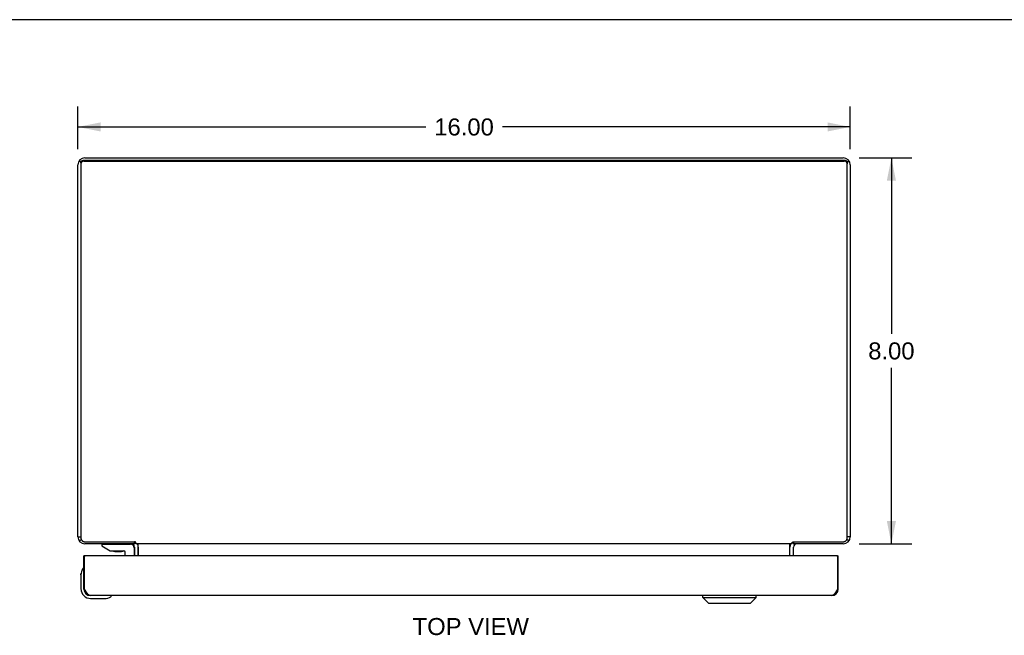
# Model space of a CAD drawing. Header units: inches. Extents: x 0 to 80, y 0 to 51.8.
# Tile 4 of 5: x 18.4 to 38.8, y 39 to 51.8. Entities that reach past the tile are written whole.
import ezdxf

# ---------------------------------------------------------------- set-up
doc = ezdxf.new("R2010")
doc.units = ezdxf.units.IN
doc.header["$LTSCALE"] = 4.4
doc.header["$MEASUREMENT"] = 0
doc.layers.get('0').update_dxf_attribs({"linetype": 'CONTINUOUS'})
doc.layers.add('02___PRT_ALL_AXES', color=7, linetype='CONTINUOUS')
doc.layers.add('DIMENSIONS', color=7, linetype='CONTINUOUS')
doc.styles.get("Standard").update_dxf_attribs({"font": 'arial.ttf'})
doc.dimstyles.new('DIMSTYLE_1', dxfattribs={"dimtxt": 0.352941, "dimasz": 0.470588, "dimexe": 0.09, "dimexo": 0.07, "dimgap": 0.0375, "dimtad": 0, "dimtih": 1, "dimtoh": 1, "dimzin": 4, "dimdsep": 46, "dimtxsty": 'Standard', "dimblk": '_FILLED', "dimblk1": '_FILLED', "dimblk2": '_FILLED', "dimcen": 0.09, "dimazin": 1, "dimtfac": 1, "dimtofl": 0, "dimtmove": 0, "dimatfit": 3, "dimldrblk": '_FILLED', "dimfxl": 1, "dimtolj": 1, "dimtzin": 4, "dimarcsym": 0})

# ---------------------------------------------------------------- blocks, each defined once
blk = doc.blocks.new('_FILLED')
at = {"color": 0, "linetype": 'ByBlock'}
blk.add_solid([(0, 0), (-1, 0.2), (-1, -0.2)], dxfattribs=at)
blk = doc.blocks.new('*D2')
at = {"layer": 'DIMENSIONS', "color": 2, "linetype": 'Continuous'}
for p, q in [((35.839, 48.899), (36.93, 48.899)), ((36.506, 48.899), (36.506, 45.252)), ((36.506, 40.899), (36.506, 44.546)), ((35.839, 40.899), (36.93, 40.899))]:
    blk.add_line(p, q, dxfattribs=at)
at = {"layer": 'DIMENSIONS', "color": 2, "linetype": 'Continuous', "xscale": 0.4705882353, "yscale": 0.4705882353, "zscale": 0.4705882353}
for p, rotation in [((36.506, 48.899), 90), ((36.506, 40.899), 270)]:
    blk.add_blockref('_FILLED', p, dxfattribs=dict(at, rotation=rotation))
at = {"layer": 'DIMENSIONS', "color": 2, "linetype": 'Continuous', "insert": (36.506, 45.075), "char_height": 0.3529, "width": 0.95911, "attachment_point": 2, "line_spacing_factor": 0.9}
blk.add_mtext('8.00', dxfattribs=at)
blk = doc.blocks.new('*D6')
at = {"layer": 'DIMENSIONS', "color": 2, "linetype": 'Continuous'}
for p, q in [((19.654, 49.083), (19.654, 49.964)), ((35.654, 49.083), (35.654, 49.964)), ((19.654, 49.541), (26.861, 49.541)), ((35.654, 49.541), (28.448, 49.541))]:
    blk.add_line(p, q, dxfattribs=at)
at = {"layer": 'DIMENSIONS', "color": 2, "linetype": 'Continuous', "xscale": 0.4705882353, "yscale": 0.4705882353, "zscale": 0.4705882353, "rotation": 180}
blk.add_blockref('_FILLED', (19.654, 49.541), dxfattribs=at)
at = {"layer": 'DIMENSIONS', "color": 2, "linetype": 'Continuous', "xscale": 0.4705882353, "yscale": 0.4705882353, "zscale": 0.4705882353}
blk.add_blockref('_FILLED', (35.654, 49.541), dxfattribs=at)
at = {"layer": 'DIMENSIONS', "color": 2, "linetype": 'Continuous', "insert": (27.654, 49.717), "char_height": 0.3529, "width": 1.23333, "attachment_point": 2, "line_spacing_factor": 0.9}
blk.add_mtext('16.00', dxfattribs=at)

msp = doc.modelspace()

# ---------------------------------------------------------------- linework, layer by layer
at = {"color": 7, "linetype": 'Continuous'}
for p, q in [((0, 51.765), (80, 51.765)), ((19.726, 48.824), (19.673, 48.824)), ((19.717, 48.794), (19.717, 48.774)), ((19.777, 48.852), (35.531, 48.852)), ((35.583, 48.824), (35.636, 48.824)), ((35.591, 48.794), (35.591, 48.774)), ((19.654, 41.044), (19.717, 41.044)), ((35.654, 41.044), (35.591, 41.044)), ((19.682, 40.959), (19.724, 40.989)), ((20.153, 40.894), (20.153, 40.854)), ((20.153, 40.894), (20.743, 40.894)), ((20.153, 40.854), (20.323, 40.756)), ((20.358, 40.899), (20.358, 40.894)), ((20.617, 40.899), (20.618, 40.894)), ((20.822, 40.815), (20.822, 40.651)), ((20.829, 40.943), (20.829, 40.899)), ((20.829, 40.916), (20.845, 40.936)), ((20.904, 40.829), (20.904, 40.651)), ((34.404, 40.651), (34.404, 40.829)), ((34.464, 40.936), (34.479, 40.916)), ((34.479, 40.943), (34.479, 40.899)), ((35.627, 40.959), (35.585, 40.989)), ((19.807, 40.651), (19.779, 40.651)), ((20.323, 40.756), (20.606, 40.756)), ((20.418, 40.74), (20.558, 40.74)), ((20.637, 40.651), (20.637, 40.724)), ((35.376, 40.651), (35.404, 40.651)), ((19.766, 40.391), (19.766, 40.39)), ((19.719, 40.255), (19.722, 40.293)), ((19.719, 40.255), (19.719, 39.966)), ((19.779, 39.961), (19.792, 39.961)), ((20.338, 39.811), (20.341, 39.812)), ((20.341, 39.812), (20.343, 39.812)), ((32.603, 39.786), (32.603, 39.826)), ((32.603, 39.786), (33.705, 39.786)), ((32.721, 39.668), (32.603, 39.786)), ((33.587, 39.668), (33.705, 39.786)), ((33.705, 39.786), (33.705, 39.826)), ((35.404, 39.961), (35.391, 39.961)), ((19.919, 39.766), (20.209, 39.766)), ((32.721, 39.668), (33.587, 39.668))]:
    msp.add_line(p, q, dxfattribs=at)
at = {"color": 3, "linetype": 'Continuous'}
for p, q in [((19.654, 41.044), (19.654, 48.754)), ((19.717, 48.774), (19.717, 41.02)), ((19.777, 48.832), (35.531, 48.832)), ((19.799, 48.899), (35.509, 48.899)), ((35.591, 41.02), (35.591, 48.774)), ((35.654, 48.754), (35.654, 41.044)), ((19.797, 40.943), (20.829, 40.943)), ((20.829, 40.899), (19.799, 40.899)), ((20.829, 40.829), (20.829, 40.651)), ((20.856, 40.899), (20.856, 40.93)), ((34.452, 40.899), (20.856, 40.899)), ((20.891, 40.89), (20.889, 40.892)), ((20.906, 40.651), (20.906, 40.883)), ((34.402, 40.651), (34.402, 40.883)), ((34.452, 40.899), (34.452, 40.93)), ((35.509, 40.899), (34.479, 40.899)), ((34.479, 40.651), (34.479, 40.829)), ((34.48, 40.943), (35.511, 40.943)), ((19.779, 39.961), (19.779, 40.651)), ((19.792, 39.961), (19.792, 40.636)), ((35.376, 40.651), (19.807, 40.651)), ((35.391, 40.636), (35.391, 39.961)), ((35.404, 39.961), (35.404, 40.651)), ((35.269, 39.826), (19.914, 39.826))]:
    msp.add_line(p, q, dxfattribs=at)
at = {"color": 7, "linetype": 'Continuous'}
for points in [[(19.717, 48.794), (19.718, 48.797), (19.718, 48.801), (19.718, 48.804), (19.719, 48.808), (19.72, 48.811), (19.721, 48.814), (19.723, 48.818), (19.724, 48.821), (19.726, 48.824), (19.728, 48.827), (19.73, 48.83), (19.733, 48.832), (19.735, 48.835), (19.738, 48.837), (19.74, 48.84), (19.743, 48.842), (19.746, 48.843), (19.75, 48.845), (19.753, 48.847), (19.756, 48.848), (19.76, 48.849), (19.763, 48.85), (19.767, 48.851), (19.77, 48.851), (19.774, 48.852), (19.777, 48.852)], [(35.531, 48.852), (35.535, 48.852), (35.539, 48.851), (35.542, 48.851), (35.546, 48.85), (35.549, 48.849), (35.553, 48.848), (35.556, 48.847), (35.559, 48.845), (35.563, 48.843), (35.566, 48.842), (35.568, 48.84), (35.571, 48.837), (35.574, 48.835), (35.576, 48.832), (35.579, 48.83), (35.581, 48.827), (35.583, 48.824), (35.585, 48.821), (35.586, 48.818), (35.588, 48.814), (35.589, 48.811), (35.59, 48.808), (35.591, 48.804), (35.591, 48.801), (35.591, 48.797), (35.591, 48.794)], [(19.766, 40.39), (19.766, 40.389), (19.765, 40.388), (19.764, 40.384)], [(20.343, 39.812), (20.344, 39.812), (20.344, 39.812)]]:
    msp.add_lwpolyline(points, dxfattribs=at)
at = {"color": 3, "linetype": 'Continuous'}
for points in [[(19.777, 48.832), (19.774, 48.832), (19.77, 48.832), (19.767, 48.831), (19.763, 48.831), (19.76, 48.83), (19.756, 48.829), (19.753, 48.827), (19.75, 48.826), (19.746, 48.824), (19.743, 48.822), (19.74, 48.82), (19.738, 48.818), (19.735, 48.815), (19.733, 48.813), (19.73, 48.81), (19.728, 48.807), (19.726, 48.804), (19.724, 48.801), (19.723, 48.798), (19.721, 48.795), (19.72, 48.792), (19.719, 48.788), (19.718, 48.785), (19.718, 48.781), (19.718, 48.778), (19.717, 48.774)], [(35.589, 48.792), (35.588, 48.795), (35.586, 48.798), (35.585, 48.801), (35.583, 48.804), (35.581, 48.807), (35.579, 48.81), (35.576, 48.813), (35.574, 48.815), (35.571, 48.818), (35.568, 48.82), (35.566, 48.822), (35.563, 48.824), (35.559, 48.826), (35.556, 48.827), (35.553, 48.829), (35.549, 48.83), (35.546, 48.831), (35.542, 48.831), (35.539, 48.832), (35.535, 48.832), (35.531, 48.832)], [(35.591, 48.774), (35.591, 48.778), (35.591, 48.781), (35.591, 48.785), (35.59, 48.788), (35.589, 48.792)], [(19.717, 41.02), (19.718, 41.015), (19.718, 41.011), (19.719, 41.006), (19.72, 41.002), (19.721, 40.997), (19.723, 40.993), (19.725, 40.988), (19.727, 40.984), (19.729, 40.98), (19.732, 40.976), (19.735, 40.972), (19.738, 40.969), (19.741, 40.965), (19.744, 40.962), (19.748, 40.959), (19.752, 40.956), (19.756, 40.954), (19.76, 40.952), (19.765, 40.95), (19.769, 40.948), (19.774, 40.946), (19.778, 40.945), (19.783, 40.944), (19.788, 40.943), (19.793, 40.943), (19.797, 40.943)], [(35.511, 40.943), (35.516, 40.943), (35.521, 40.943), (35.526, 40.944), (35.531, 40.945), (35.535, 40.946), (35.54, 40.948), (35.544, 40.95), (35.549, 40.952), (35.553, 40.954), (35.557, 40.956), (35.561, 40.959), (35.565, 40.962), (35.568, 40.965), (35.571, 40.969), (35.574, 40.972), (35.577, 40.976), (35.58, 40.98), (35.582, 40.984), (35.584, 40.988), (35.586, 40.993), (35.588, 40.997), (35.589, 41.002), (35.59, 41.006), (35.591, 41.011), (35.591, 41.015), (35.591, 41.02)], [(20.803, 40.883), (20.804, 40.883), (20.804, 40.883), (20.804, 40.883), (20.805, 40.883), (20.806, 40.883), (20.807, 40.884), (20.808, 40.884), (20.809, 40.885), (20.81, 40.886), (20.811, 40.887), (20.812, 40.888)], [(20.812, 40.888), (20.815, 40.89), (20.816, 40.892), (20.818, 40.893), (20.819, 40.894), (20.821, 40.895), (20.822, 40.896), (20.824, 40.897), (20.825, 40.897), (20.826, 40.898), (20.827, 40.898), (20.829, 40.899), (20.829, 40.899)], [(20.845, 40.936), (20.843, 40.936), (20.842, 40.937), (20.841, 40.937), (20.839, 40.937), (20.838, 40.938), (20.837, 40.938), (20.836, 40.939), (20.834, 40.94), (20.833, 40.94), (20.832, 40.941), (20.831, 40.942), (20.83, 40.942), (20.829, 40.943)], [(20.856, 40.93), (20.855, 40.931), (20.854, 40.932), (20.853, 40.933), (20.852, 40.933), (20.851, 40.934), (20.85, 40.934), (20.849, 40.935), (20.848, 40.935), (20.846, 40.935), (20.845, 40.936)], [(20.889, 40.892), (20.888, 40.894), (20.887, 40.895), (20.886, 40.896), (20.885, 40.896), (20.884, 40.897), (20.882, 40.898), (20.881, 40.898), (20.88, 40.898), (20.879, 40.899), (20.879, 40.899)], [(20.906, 40.883), (20.906, 40.883), (20.905, 40.883), (20.904, 40.883), (20.903, 40.883), (20.901, 40.883), (20.9, 40.883), (20.899, 40.884), (20.898, 40.885), (20.896, 40.885), (20.895, 40.886), (20.894, 40.887), (20.893, 40.888), (20.892, 40.889), (20.891, 40.89)], [(34.402, 40.883), (34.403, 40.883), (34.404, 40.883), (34.405, 40.883), (34.406, 40.883), (34.407, 40.883), (34.409, 40.883), (34.41, 40.884), (34.411, 40.885), (34.413, 40.885), (34.414, 40.886), (34.415, 40.887), (34.416, 40.888), (34.417, 40.889), (34.418, 40.89)], [(34.418, 40.89), (34.42, 40.892), (34.421, 40.894), (34.422, 40.895), (34.423, 40.896), (34.424, 40.896), (34.425, 40.897), (34.427, 40.898), (34.428, 40.898), (34.429, 40.898), (34.43, 40.899), (34.43, 40.899)], [(34.452, 40.93), (34.454, 40.931), (34.455, 40.932), (34.456, 40.933), (34.457, 40.933), (34.458, 40.934), (34.459, 40.934), (34.46, 40.935), (34.461, 40.935), (34.463, 40.935), (34.464, 40.936), (34.466, 40.936)], [(34.466, 40.936), (34.467, 40.937), (34.468, 40.937), (34.47, 40.937), (34.471, 40.938), (34.472, 40.938), (34.473, 40.939), (34.475, 40.94), (34.476, 40.94), (34.477, 40.941), (34.478, 40.942), (34.479, 40.942), (34.48, 40.943)], [(34.494, 40.89), (34.493, 40.892), (34.491, 40.893), (34.49, 40.894), (34.488, 40.895), (34.487, 40.896), (34.485, 40.897), (34.484, 40.897), (34.483, 40.898), (34.482, 40.898), (34.48, 40.899), (34.479, 40.899)], [(34.506, 40.883), (34.505, 40.883), (34.505, 40.883), (34.505, 40.883), (34.504, 40.883), (34.503, 40.883), (34.502, 40.884), (34.501, 40.884), (34.5, 40.885), (34.499, 40.886), (34.498, 40.887), (34.497, 40.888), (34.494, 40.89)], [(19.914, 39.826), (19.91, 39.826), (19.906, 39.826), (19.901, 39.828), (19.897, 39.829), (19.893, 39.831), (19.888, 39.833), (19.884, 39.836), (19.88, 39.839), (19.875, 39.842), (19.871, 39.846), (19.867, 39.851), (19.862, 39.855), (19.858, 39.86), (19.854, 39.865), (19.849, 39.871), (19.845, 39.876), (19.84, 39.883), (19.836, 39.889), (19.832, 39.895), (19.827, 39.902), (19.823, 39.909), (19.819, 39.916), (19.814, 39.923), (19.81, 39.931), (19.806, 39.938), (19.801, 39.946), (19.797, 39.953), (19.792, 39.961)], [(35.391, 39.961), (35.387, 39.953), (35.383, 39.946), (35.378, 39.938), (35.374, 39.931), (35.37, 39.923), (35.365, 39.916), (35.361, 39.909), (35.357, 39.902), (35.352, 39.895), (35.348, 39.889), (35.344, 39.883), (35.339, 39.876), (35.335, 39.871), (35.331, 39.865), (35.326, 39.86), (35.322, 39.855), (35.317, 39.851), (35.313, 39.846), (35.309, 39.842), (35.304, 39.839), (35.3, 39.836), (35.296, 39.833), (35.291, 39.831), (35.287, 39.829), (35.283, 39.828), (35.278, 39.826), (35.274, 39.826), (35.269, 39.826)]]:
    msp.add_lwpolyline(points, dxfattribs=at)
for centre, radius, start, end in [((19.799, 48.754), 0.145, 90, 180), ((35.509, 48.754), 0.145, 0, 90), ((19.799, 41.044), 0.145, 180, 270), ((35.509, 41.044), 0.145, 270, 360), ((20.759, 40.829), 0.07, 0, 83.5376), ((34.549, 40.829), 0.07, 95.5417, 180), ((19.807, 40.636), 0.015, 90, 180), ((35.376, 40.636), 0.015, 0, 90), ((19.914, 39.961), 0.135, 180, 270), ((35.269, 39.961), 0.135, 270, 360)]:
    msp.add_arc(centre, radius, start, end, dxfattribs=at)
at = {"color": 7, "linetype": 'Continuous'}
for centre, radius, start, end in [((20.743, 40.815), 0.0787, 0, 90), ((20.759, 40.829), 0.145, 0, 25.3944), ((34.549, 40.829), 0.145, 154.6036, 180), ((20.418, 40.83), 0.09, 235.0751, 270), ((20.558, 40.83), 0.09, 270, 304.7527), ((20.606, 40.724), 0.0317, 0, 90), ((19.969, 40.255), 0.25, 149.1101, 180), ((19.768, 40.376), 0.015, 96.3796, 149.1101), ((19.764, 40.376), 0.015, 0, 83.6204), ((19.919, 39.966), 0.2, 180, 270), ((20.209, 40.016), 0.25, 270, 300.8899), ((20.329, 39.811), 0.015, 6.3796, 90), ((20.329, 39.814), 0.015, 300.8899, 353.6204)]:
    msp.add_arc(centre, radius, start, end, dxfattribs=at)
at = {"layer": '02___PRT_ALL_AXES', "color": 7, "linetype": 'Continuous'}
for start, end in [(180, 180.5228), (185.4261, 188.5847)]:
    msp.add_arc((19.919, 39.966), 0.2, start, end, dxfattribs=at)

# ---------------------------------------------------------------- texts
at = {"layer": 'DIMENSIONS', "color": 2, "linetype": 'Continuous', "insert": (27.794, 39.361), "char_height": 0.3529, "width": 2.40499, "attachment_point": 2, "line_spacing_factor": 0.9}
msp.add_mtext('TOP VIEW', dxfattribs=at)

# ---------------------------------------------------------------- dimensions: what is measured, and where the dimension line sits
at = {"layer": 'DIMENSIONS', "color": 2, "linetype": 'Continuous'}
dim = msp.add_linear_dim(base=(35.654, 49.541), p1=(19.654, 49.013), p2=(35.654, 49.013), dimstyle='DIMSTYLE_1', dxfattribs=at)
dim.commit()
dim.dimension.update_dxf_attribs({"geometry": '*D6', "text_midpoint": (27.669, 49.539), "dimtype": 160})
dim = msp.add_linear_dim(base=(36.506, 40.899), p1=(35.769, 48.899), p2=(35.769, 40.899), angle=270, dimstyle='DIMSTYLE_1', dxfattribs=at)
dim.commit()
dim.dimension.update_dxf_attribs({"geometry": '*D2', "text_midpoint": (36.505, 44.897), "dimtype": 160})

doc.saveas('drawing.dxf')
